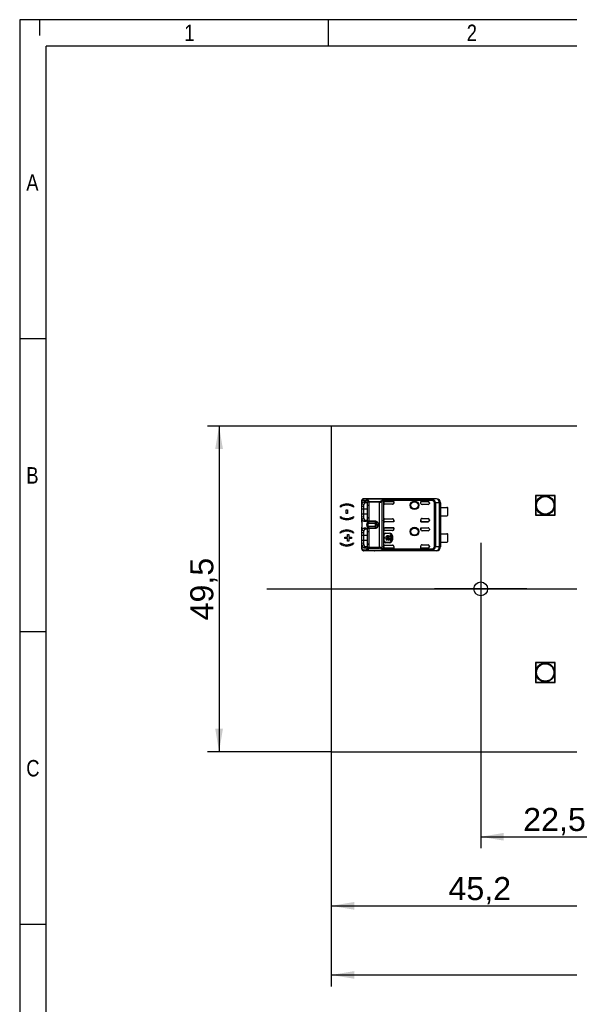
# Model space of a CAD drawing. Header units: millimetres. Extents: x 16 to 406, y 14 to 285.
# Tile 2 of 6: x 16 to 99, y 135 to 285. Entities that reach past the tile are written whole.
import ezdxf
from ezdxf.enums import TextEntityAlignment as Align
from ezdxf.lldxf.tags import DXFTag

# ---------------------------------------------------------------- set-up
doc = ezdxf.new("R2010")
doc.units = ezdxf.units.MM
for name, color, linetype in [('10', 7, 'Continuous'), ('Default', 7, 'Continuous'), ('RECLED_224X50MM_', 7, 'Continuous')]:
    doc.layers.add(name, color=color, linetype=linetype)
doc.styles.add('SEACAD_Arial', font='arial.ttf')
tags = doc.linetypes.add('CENTER2', pattern=[28.575, 19.05, -3.175, 3.175, -3.175]).pattern_tags.tags
tags[10:11] = [DXFTag(74, 4), DXFTag(75, 0), DXFTag(340, '0'), DXFTag(46, 0.0), DXFTag(50, 0.0), DXFTag(44, 0.0), DXFTag(45, 0.0)]
tags[8:9] = [DXFTag(74, 4), DXFTag(75, 0), DXFTag(340, '0'), DXFTag(46, 0.0), DXFTag(50, 0.0), DXFTag(44, 0.0), DXFTag(45, 0.0)]
tags[6:7] = [DXFTag(74, 4), DXFTag(75, 0), DXFTag(340, '0'), DXFTag(46, 0.0), DXFTag(50, 0.0), DXFTag(44, 0.0), DXFTag(45, 0.0)]
tags[4:5] = [DXFTag(74, 4), DXFTag(75, 0), DXFTag(340, '0'), DXFTag(46, 0.0), DXFTag(50, 0.0), DXFTag(44, 0.0), DXFTag(45, 0.0)]
doc.dimstyles.new('ISO', dxfattribs={"dimtxt": 3.5, "dimasz": 3.5, "dimexe": 1.75, "dimexo": 0, "dimgap": 0.875, "dimtad": 1, "dimtxsty": 'SEACAD_Arial', "dimblk1": '_SE_FILLED', "dimblk2": '_SE_FILLED', "dimsah": 1, "dimcen": 1.75, "dimadec": 0, "dimazin": 0, "dimtfac": 0.5, "dimtdec": 3, "dimtmove": 0, "dimatfit": 3, "dimfxl": 1, "dimarcsym": 0})

# ---------------------------------------------------------------- blocks, each defined once
blk = doc.blocks.new('SEANNOT_GROUP4')
at = {"layer": 'Default', "color": 7, "linetype": 'CENTER2'}
for p, q in [((85.68, 205.08), (85.68, 191.08)), ((92.68, 198.08), (78.68, 198.08))]:
    blk.add_line(p, q, dxfattribs=at)
blk = doc.blocks.new('SEANNOT_GROUP20')
at = {"layer": 'Default', "color": 7, "linetype": 'CENTER2'}
blk.add_line((53.19, 198.08), (296.07, 198.08), dxfattribs=at)
blk = doc.blocks.new('SE1')
at = {"layer": 'RECLED_224X50MM_', "color": 7, "linetype": 'Continuous'}
for p, q in [((285.98, 222.83), (62.98, 222.83)), ((62.98, 222.83), (62.98, 173.33)), ((67.58, 211.37), (67.58, 210.62)), ((67.64, 211.53), (67.64, 210.97)), ((67.92, 210.9), (67.64, 210.97)), ((67.73, 211.57), (68.31, 211.56)), ((68.5, 211.76), (67.92, 211.77)), ((69.53, 211.77), (67.92, 211.77)), ((68.25, 211.29), (67.92, 211.29)), ((67.92, 211.29), (68.2, 211.19)), ((68.2, 211.19), (68.36, 211.19)), ((68.31, 211.56), (68.42, 211.43)), ((68.42, 211.43), (68.49, 211.25)), ((68.49, 208.41), (68.49, 211.25)), ((68.68, 211.25), (68.49, 211.25)), ((68.5, 211.76), (68.5, 211.75)), ((68.5, 211.76), (78.29, 211.76)), ((68.5, 211.75), (68.61, 211.59)), ((78.29, 211.75), (68.5, 211.75)), ((68.61, 211.6), (68.68, 211.37)), ((68.68, 211.37), (70.32, 211.37)), ((68.68, 211.37), (68.68, 211.25)), ((70.32, 211.25), (68.68, 211.25)), ((68.68, 211.25), (68.68, 208.41)), ((69.52, 211.77), (69.53, 211.77)), ((78.98, 211.78), (69.53, 211.78)), ((69.53, 211.78), (69.53, 211.77)), ((70.32, 211.25), (70.32, 211.37)), ((70.32, 204.41), (70.32, 211.25)), ((70.55, 211.47), (70.88, 211.66)), ((70.66, 211.32), (70.66, 204.34)), ((70.88, 211.66), (78.42, 211.66)), ((78.42, 211.49), (70.94, 211.49)), ((70.94, 211.47), (70.94, 211.18)), ((70.94, 211.14), (70.94, 211.18)), ((70.94, 211.14), (70.94, 208.52)), ((70.94, 211.14), (70.94, 211.14)), ((72.48, 211.38), (71.14, 211.38)), ((71.14, 211.38), (72.47, 211.38)), ((71.14, 211.38), (71.14, 211.38)), ((72.47, 211.38), (72.47, 211.13)), ((72.47, 211.38), (72.48, 211.38)), ((72.47, 211.13), (72.48, 211.14)), ((72.48, 211.38), (72.48, 211.14)), ((76.58, 211.08), (76.58, 211.38)), ((76.58, 211.38), (77.68, 211.38)), ((76.58, 211.38), (77.68, 211.38)), ((76.58, 211.08), (76.58, 211.38)), ((76.58, 211.38), (76.58, 211.38)), ((76.58, 211.08), (76.58, 211.08)), ((77.68, 211.38), (77.68, 211.38)), ((77.88, 211.18), (77.88, 211.08)), ((78.96, 211.76), (78.29, 211.76)), ((78.29, 211.75), (78.29, 211.76)), ((78.42, 211.49), (78.42, 211.66)), ((78.5, 211.64), (78.5, 211.65)), ((78.64, 204.5), (78.64, 211.16)), ((79.42, 211.16), (78.8, 211.16)), ((78.8, 211.16), (78.8, 204.5)), ((78.96, 211.76), (78.98, 211.78)), ((79.56, 211.16), (79.42, 211.16)), ((79.42, 204.5), (79.42, 211.16)), ((79.58, 211.18), (79.56, 211.18)), ((79.56, 211.18), (79.56, 211.16)), ((79.56, 211.16), (79.56, 204.5)), ((79.56, 211.16), (79.56, 211.16)), ((79.58, 211.18), (79.58, 210.45)), ((94.03, 212.23), (93.98, 212.28)), ((96.98, 212.28), (93.98, 212.28)), ((93.98, 212.28), (93.98, 209.28)), ((96.93, 212.23), (94.03, 212.23)), ((94.03, 212.23), (94.03, 209.33)), ((96.93, 212.23), (96.98, 212.28)), ((96.93, 209.33), (96.93, 212.23)), ((96.98, 209.28), (96.98, 212.28)), ((64.36, 210.5), (64.36, 210.63)), ((65.26, 209.53), (65.26, 210.11)), ((65.26, 210.11), (65.45, 210.11)), ((65.45, 209.53), (65.26, 209.53)), ((65.45, 210.11), (65.45, 209.53)), ((66.36, 210.63), (66.36, 210.5)), ((67.88, 210.58), (67.58, 210.62)), ((67.58, 210.62), (67.58, 210.18)), ((67.58, 210.18), (67.58, 209.48)), ((67.88, 210.18), (67.58, 210.18)), ((67.58, 209.48), (67.88, 209.48)), ((67.58, 209.48), (67.58, 209.04)), ((67.88, 210.58), (67.88, 210.18)), ((68.47, 210.18), (67.88, 210.18)), ((67.88, 210.18), (67.88, 209.48)), ((67.88, 209.48), (67.88, 209.08)), ((67.88, 209.48), (68.47, 209.48)), ((68.47, 208.98), (68.47, 210.68)), ((72.28, 210.94), (71.14, 210.94)), ((77.68, 210.88), (76.78, 210.88)), ((79.57, 209.2), (79.57, 210.45)), ((79.57, 210.45), (80.53, 210.45)), ((80.68, 209.25), (80.68, 210.4)), ((64.36, 208.95), (64.36, 209.09)), ((66.36, 209.09), (66.36, 208.95)), ((67.58, 209.04), (67.88, 209.08)), ((67.58, 209.04), (67.58, 208.25)), ((67.58, 208.25), (67.58, 208.22)), ((67.92, 208.76), (67.64, 208.69)), ((67.64, 208.69), (67.64, 206.97)), ((68.2, 208.47), (67.92, 208.37)), ((67.92, 208.37), (68.25, 208.37)), ((68.36, 208.47), (68.2, 208.47)), ((68.25, 208.37), (68.31, 208.39)), ((68.49, 208.41), (68.42, 208.24)), ((68.49, 208.41), (68.68, 208.41)), ((68.68, 208.29), (68.61, 208.08)), ((68.61, 208.08), (69.68, 208.08)), ((68.68, 208.41), (69.68, 208.41)), ((68.68, 208.41), (68.68, 208.29)), ((69.68, 208.29), (68.68, 208.29)), ((69.68, 208.29), (69.68, 208.41)), ((69.68, 208.08), (69.68, 208.29)), ((69.68, 207.58), (69.68, 208.08)), ((70.94, 208.47), (70.94, 208.52)), ((70.94, 208.47), (70.94, 207.18)), ((71.14, 208.72), (72.28, 208.72)), ((72.47, 208.28), (71.14, 208.28)), ((71.14, 208.28), (71.14, 208.27)), ((72.48, 208.27), (71.14, 208.27)), ((72.47, 208.28), (72.47, 208.53)), ((72.47, 208.53), (72.48, 208.52)), ((72.47, 208.28), (72.48, 208.27)), ((72.48, 208.52), (72.48, 208.27)), ((76.58, 208.27), (76.58, 208.58)), ((76.58, 208.58), (76.58, 208.28)), ((76.58, 208.58), (76.58, 208.58)), ((76.58, 208.28), (77.68, 208.28)), ((76.58, 208.28), (76.58, 208.27)), ((77.68, 208.27), (76.58, 208.27)), ((76.78, 208.78), (77.68, 208.78)), ((77.68, 208.27), (77.68, 208.28)), ((77.88, 208.58), (77.88, 208.47)), ((79.57, 209.2), (80.53, 209.2)), ((79.58, 209.2), (79.58, 206.45)), ((94.03, 209.33), (93.98, 209.28)), ((93.98, 209.28), (96.98, 209.28)), ((94.03, 209.33), (96.93, 209.33)), ((96.93, 209.33), (96.98, 209.28)), ((64.35, 206.54), (64.35, 206.67)), ((66.35, 206.67), (66.35, 206.54)), ((67.58, 207.44), (67.58, 207.41)), ((67.58, 207.41), (67.58, 206.62)), ((67.58, 206.62), (67.58, 206.18)), ((67.88, 206.58), (67.58, 206.62)), ((67.92, 206.9), (67.64, 206.97)), ((67.88, 206.58), (67.88, 206.18)), ((68.25, 207.29), (67.92, 207.29)), ((67.92, 207.29), (68.2, 207.19)), ((68.2, 207.19), (68.36, 207.19)), ((68.42, 207.42), (68.49, 207.25)), ((68.47, 204.98), (68.47, 206.68)), ((68.49, 204.41), (68.49, 207.25)), ((68.68, 207.25), (68.49, 207.25)), ((68.61, 207.58), (68.68, 207.37)), ((69.68, 207.58), (68.61, 207.58)), ((68.68, 207.37), (69.68, 207.37)), ((68.68, 207.37), (68.68, 207.25)), ((69.68, 207.25), (68.68, 207.25)), ((68.68, 207.25), (68.68, 204.41)), ((69.68, 207.37), (69.68, 207.58)), ((69.68, 207.25), (69.68, 207.37)), ((69.81, 207.49), (69.87, 207.72)), ((69.87, 207.94), (70.07, 207.97)), ((69.88, 207.82), (69.87, 207.94)), ((69.88, 207.8), (69.88, 207.82)), ((69.88, 207.8), (69.88, 207.72)), ((70.07, 207.97), (70.07, 207.69)), ((70.94, 207.14), (70.94, 207.18)), ((70.94, 207.14), (70.94, 204.52)), ((72.48, 207.38), (71.14, 207.38)), ((71.14, 207.38), (72.47, 207.38)), ((71.14, 207.38), (71.14, 207.38)), ((72.28, 206.94), (71.14, 206.94)), ((71.24, 206.56), (71.84, 206.56)), ((71.24, 206.56), (71.24, 206.53)), ((71.24, 206.53), (71.84, 206.53)), ((71.84, 206.53), (71.84, 206.56)), ((72.47, 207.13), (72.47, 207.38)), ((72.47, 207.38), (72.48, 207.38)), ((72.47, 207.13), (72.48, 207.14)), ((72.48, 207.38), (72.48, 207.14)), ((76.58, 207.08), (76.58, 207.38)), ((76.58, 207.38), (77.68, 207.38)), ((76.58, 207.38), (77.68, 207.38)), ((76.58, 207.38), (76.58, 207.08)), ((76.58, 207.38), (76.58, 207.38)), ((76.58, 207.08), (76.58, 207.08)), ((77.68, 206.88), (76.78, 206.88)), ((77.68, 207.38), (77.68, 207.38)), ((77.88, 207.18), (77.88, 207.08)), ((64.35, 204.96), (64.35, 205.09)), ((65.05, 205.76), (65.05, 205.93)), ((65.05, 205.93), (65.47, 205.93)), ((65.47, 205.76), (65.05, 205.76)), ((65.47, 205.93), (65.47, 206.35)), ((65.47, 206.35), (65.64, 206.35)), ((65.47, 205.34), (65.47, 205.76)), ((65.64, 205.34), (65.47, 205.34)), ((65.64, 206.35), (65.64, 205.93)), ((65.64, 205.93), (66.06, 205.93)), ((66.06, 205.76), (65.64, 205.76)), ((65.64, 205.76), (65.64, 205.34)), ((66.06, 205.93), (66.06, 205.76)), ((66.35, 205.09), (66.35, 204.96)), ((67.88, 206.18), (67.58, 206.18)), ((67.58, 206.18), (67.58, 205.48)), ((67.58, 205.48), (67.88, 205.48)), ((67.58, 205.48), (67.58, 205.04)), ((67.58, 205.04), (67.88, 205.08)), ((67.58, 205.04), (67.58, 204.29)), ((67.88, 206.18), (67.88, 205.48)), ((68.47, 206.18), (67.88, 206.18)), ((67.88, 205.48), (67.88, 205.08)), ((67.88, 205.48), (68.47, 205.48)), ((71.02, 205.33), (71.02, 206.33)), ((71.04, 206.33), (71.02, 206.33)), ((71.02, 205.33), (71.04, 205.33)), ((71.04, 205.33), (71.04, 206.33)), ((71.12, 205.77), (71.12, 205.9)), ((71.12, 205.9), (71.23, 205.9)), ((71.23, 205.77), (71.12, 205.77)), ((71.84, 205.13), (71.24, 205.13)), ((71.24, 205.13), (71.24, 205.1)), ((71.84, 205.1), (71.24, 205.1)), ((71.35, 205.9), (71.76, 205.9)), ((71.76, 205.77), (71.35, 205.77)), ((71.48, 205.63), (71.48, 205.5)), ((71.64, 205.5), (71.64, 205.63)), ((71.84, 205.1), (71.84, 205.13)), ((71.89, 205.9), (71.99, 205.9)), ((71.99, 205.77), (71.89, 205.77)), ((71.99, 205.9), (71.99, 206.33)), ((71.99, 206.33), (72.12, 206.33)), ((71.99, 205.34), (71.99, 205.77)), ((72.12, 205.34), (71.99, 205.34)), ((72.12, 206.33), (72.12, 205.34)), ((72.27, 206.13), (72.24, 206.13)), ((72.24, 206.13), (72.24, 205.53)), ((72.24, 205.53), (72.27, 205.53)), ((72.27, 206.13), (72.27, 205.53)), ((79.57, 205.2), (79.57, 206.45)), ((79.57, 206.45), (80.53, 206.45)), ((79.57, 205.2), (80.53, 205.2)), ((79.58, 205.2), (79.58, 204.48)), ((80.68, 205.25), (80.68, 206.4)), ((67.64, 204.69), (67.92, 204.76)), ((67.64, 204.69), (67.64, 204.13)), ((68.31, 204.1), (67.73, 204.09)), ((68.2, 204.47), (67.92, 204.37)), ((67.92, 204.37), (68.25, 204.37)), ((67.92, 203.89), (68.5, 203.9)), ((67.92, 203.89), (69.53, 203.89)), ((68.36, 204.47), (68.2, 204.47)), ((68.25, 204.37), (68.31, 204.39)), ((68.42, 204.23), (68.31, 204.1)), ((68.49, 204.41), (68.42, 204.23)), ((68.49, 204.41), (68.68, 204.41)), ((68.61, 204.06), (68.5, 203.91)), ((68.5, 203.91), (68.5, 203.9)), ((78.29, 203.91), (68.5, 203.91)), ((78.29, 203.9), (68.5, 203.9)), ((68.68, 204.29), (68.61, 204.06)), ((68.68, 204.41), (70.32, 204.41)), ((68.68, 204.41), (68.68, 204.29)), ((68.68, 204.29), (70.32, 204.29)), ((69.53, 203.89), (69.52, 203.89)), ((69.53, 203.89), (69.53, 203.88)), ((78.98, 203.88), (69.53, 203.88)), ((70.32, 204.29), (70.32, 204.41)), ((70.88, 203.99), (70.55, 204.19)), ((70.66, 204.34), (70.94, 204.19)), ((78.42, 203.99), (70.88, 203.99)), ((70.94, 204.47), (70.94, 204.52)), ((70.94, 204.52), (70.94, 204.52)), ((70.94, 204.47), (70.94, 204.19)), ((70.94, 204.19), (70.94, 204.17)), ((70.94, 204.17), (78.42, 204.17)), ((71.14, 204.72), (72.28, 204.72)), ((71.14, 204.28), (72.47, 204.28)), ((71.14, 204.28), (71.14, 204.27)), ((72.48, 204.27), (71.14, 204.27)), ((72.47, 204.53), (72.47, 204.28)), ((72.47, 204.53), (72.48, 204.52)), ((72.47, 204.28), (72.48, 204.27)), ((72.48, 204.52), (72.48, 204.27)), ((76.58, 204.27), (76.58, 204.58)), ((76.58, 204.28), (76.58, 204.58)), ((76.58, 204.58), (76.58, 204.58)), ((76.58, 204.28), (77.68, 204.28)), ((76.58, 204.28), (76.58, 204.27)), ((77.68, 204.27), (76.58, 204.27)), ((76.78, 204.78), (77.68, 204.78)), ((77.68, 204.27), (77.68, 204.28)), ((77.88, 204.58), (77.88, 204.47)), ((78.29, 203.9), (78.29, 203.91)), ((78.29, 203.9), (78.96, 203.9)), ((78.42, 203.99), (78.42, 204.17)), ((78.5, 204.01), (78.42, 204.17)), ((78.8, 204.5), (79.42, 204.5)), ((78.98, 203.88), (78.96, 203.9)), ((79.42, 204.5), (79.56, 204.5)), ((79.56, 204.49), (79.56, 204.5)), ((79.56, 204.49), (79.56, 204.48)), ((79.56, 204.48), (79.58, 204.48)), ((94.03, 186.83), (93.98, 186.88)), ((96.98, 186.88), (93.98, 186.88)), ((93.98, 186.88), (93.98, 183.88)), ((96.93, 186.83), (94.03, 186.83)), ((94.03, 186.83), (94.03, 183.93)), ((96.93, 186.83), (96.98, 186.88)), ((96.93, 183.93), (96.93, 186.83)), ((96.98, 183.88), (96.98, 186.88)), ((94.03, 183.93), (93.98, 183.88)), ((93.98, 183.88), (96.98, 183.88)), ((94.03, 183.93), (96.93, 183.93)), ((96.93, 183.93), (96.98, 183.88)), ((62.98, 173.33), (285.98, 173.33))]:
    blk.add_line(p, q, dxfattribs=at)
for centre, radius in [((75.63, 210.78), 0.657), ((75.63, 210.78), 0.586), ((75.63, 210.78), 0.552), ((75.63, 210.78), 0.55), ((95.48, 210.78), 1.44), ((95.48, 210.78), 1.32), ((75.63, 206.78), 0.657), ((75.63, 206.78), 0.586), ((75.63, 206.78), 0.552), ((75.63, 206.78), 0.55), ((85.68, 198.08), 1.05), ((95.48, 185.38), 1.44), ((95.48, 185.38), 1.32)]:
    blk.add_circle(centre, radius, dxfattribs=at)
for centre, radius, start, end in [((65.36, 209.44), 1.56, 49.9824, 130.0176), ((68.32, 210.67), 0.749, 156.4111, 184.1438), ((67.93, 211.42), 0.354, 143.261, 187.2069), ((67.8, 211.55), 0.167, 132.131, 188.1819), ((67.92, 211.44), 0.334, 89.1865, 133.9555), ((67.93, 211.57), 0.195, 92.0087, 181.5161), ((68.52, 211.54), 0.207, 95.1634, 176.886), ((68.67, 211.34), 0.264, 103.1378, 159.9949), ((68.71, 211.12), 0.249, 96.7449, 150.7545), ((70.3, 211.74), 0.368, 273.1702, 312.16), ((70.32, 212.05), 0.802, 270.2794, 295.3871), ((70.32, 211.17), 0.374, 24.301, 52.5147), ((71.43, 210.17), 1.39, 110.5133, 123.6747), ((70.52, 211.44), 0.427, 6.3282, 31.9727), ((77.68, 211.08), 0.2, 270, 0), ((78.42, 211.45), 0.212, 68.6295, 92.185), ((80.32, 210.6), 2.1, 150.1716, 154.9417), ((78.25, 211.13), 0.39, 3.7903, 65.5152), ((78.2, 211.14), 0.593, 1.8615, 59.9189), ((78.68, 226.98), 15.82, 269.8734, 270.4283), ((78.96, 211.16), 0.6, 0.0044, 89.9972), ((69.01, 210.59), 1.13, 164.1789, 180.5627), ((80.53, 210.2), 0.25, 53.1301, 90), ((65.36, 210.14), 1.56, 230.0317, 309.9683), ((68.33, 208.99), 0.755, 175.9729, 203.5132), ((68.87, 209.05), 0.995, 178.2746, 197.0197), ((69.46, 207.83), 1.11, 158.2863, 201.7137), ((68.67, 208.33), 0.256, 199.6387, 258.0335), ((68.71, 208.54), 0.249, 209.2525, 263.2419), ((77.68, 208.58), 0.2, 0, 90), ((80.53, 209.45), 0.25, 270, 306.8699), ((65.35, 205.48), 1.56, 49.9824, 130.0176), ((65.35, 205.08), 1.77, 55.6034, 124.3966), ((68.33, 206.67), 0.753, 156.4883, 184.091), ((69.02, 206.59), 1.14, 164.2299, 180.5096), ((68.67, 207.33), 0.256, 101.966, 160.3614), ((68.71, 207.12), 0.249, 96.7563, 150.7508), ((71.02, 214.61), 6.98, 260.563, 262.1949), ((71.24, 206.33), 0.226, 90, 180), ((71.24, 206.33), 0.2, 90, 180), ((71.84, 206.13), 0.426, 0, 90), ((71.84, 206.13), 0.4, 0, 90), ((77.68, 207.08), 0.2, 270, 0), ((68.33, 204.99), 0.756, 175.97, 203.4951), ((68.87, 205.05), 0.995, 178.2761, 197.0195), ((71.24, 205.33), 0.226, 180, 270), ((71.24, 205.33), 0.2, 180, 270), ((71.56, 205.83), 0.337, 11.3273, 168.6727), ((71.56, 205.83), 0.337, 191.3273, 255.7958), ((71.56, 205.83), 0.217, 17.7847, 162.2153), ((71.56, 205.83), 0.217, 197.7847, 247.568), ((71.56, 205.83), 0.337, 284.2042, 348.6727), ((71.56, 205.83), 0.217, 292.432, 342.2153), ((71.84, 205.53), 0.426, 270, 0), ((71.84, 205.53), 0.4, 270, 0), ((80.53, 206.2), 0.25, 53.1301, 90), ((80.53, 205.45), 0.25, 270, 306.8699), ((65.35, 206.15), 1.56, 230.0422, 309.9578), ((67.97, 204.26), 0.391, 174.661, 225.2491), ((67.8, 204.11), 0.168, 171.8708, 227.8742), ((67.92, 204.22), 0.334, 226.0973, 270.7932), ((67.93, 204.08), 0.195, 178.4846, 267.9947), ((68.52, 204.11), 0.207, 183.114, 264.8372), ((68.66, 204.31), 0.254, 198.7617, 258.1219), ((68.71, 204.54), 0.249, 209.2436, 263.2579), ((70.31, 203.58), 0.832, 65.069, 89.2656), ((70.3, 203.92), 0.367, 47.8946, 86.9787), ((70.29, 204.52), 0.417, 308.8783, 334.1068), ((70.11, 204.34), 0.844, 335.6621, 348.4703), ((77.68, 204.58), 0.2, 0, 90), ((78.26, 204.53), 0.39, 294.4383, 356.2585), ((78.43, 204.21), 0.213, 267.5509, 291.0364), ((78.22, 204.51), 0.58, 299.4104, 358.8866), ((78.68, 188.72), 15.78, 89.5705, 90.1268), ((78.96, 204.5), 0.6, 270.004, 359.9956)]:
    blk.add_arc(centre, radius, start, end, dxfattribs=at)
for centre, major_axis, ratio, start_param, end_param in [((67.73, 210.67), (0, -0.9), 0.34204, 3.132956, 3.443002), ((68.5, 211.56), (-0.005, -0.2), 0.939661, 3.166998, 4.734916), ((69.53, 211.18), (0, -0.6), 0.999962, 3.141593, 3.321418), ((71.14, 211.18), (0, -0.2), 0.999994, 3.141593, 4.712389), ((71.14, 211.18), (0, -0.2), 0.999994, 3.141593, 4.712389), ((71.14, 211.14), (0, -0.2), 0.999848, 4.712389, 6.283185), ((72.28, 211.14), (-0.141, -0.141), 0.999695, 0.785246, 2.356347), ((72.27, 211.13), (-0.141, -0.141), 0.999695, 1.570796, 2.356347), ((76.78, 211.08), (0.2, 0), 0.999848, 3.141593, 4.712389), ((76.78, 211.08), (0.2, 0), 0.999848, 3.141593, 4.712389), ((77.68, 211.18), (0, -0.2), 0.999994, 1.570796, 3.141593), ((77.68, 211.18), (0, -0.2), 0.999994, 1.57081, 3.141593), ((78.96, 211.16), (0.006, -0.6), 0.766027, 1.562157, 3.128038), ((78.98, 211.18), (-0.424, -0.424), 0.999924, 2.356207, 3.926956), ((69.68, 207.91), (-0.2, 0), 0.821429, 3.324107, 4.712389), ((71.14, 208.52), (0, 0.2), 0.999848, 0, 1.570796), ((71.14, 208.48), (0, 0.2), 0.999994, 1.570796, 3.141593), ((71.14, 208.47), (0, 0.2), 0.999994, 1.570796, 3.141593), ((72.28, 208.52), (-0.141, 0.141), 0.999695, 3.926838, 5.497939), ((72.27, 208.53), (-0.141, 0.141), 0.999695, 3.926838, 4.712389), ((76.78, 208.58), (0.2, 0), 0.999848, 1.570796, 3.141593), ((76.78, 208.58), (0.2, 0), 0.999848, 1.570796, 3.141593), ((77.68, 208.48), (0, 0.2), 0.999994, 3.141593, 4.712389), ((77.68, 208.47), (0, 0.2), 0.999994, 3.141593, 4.712389), ((69.68, 207.75), (0.2, 0), 0.821429, 4.712389, 6.100671), ((71.14, 207.18), (0, -0.2), 0.999994, 3.141593, 4.712389), ((71.14, 207.18), (0, -0.2), 0.999994, 3.141593, 4.712389), ((71.14, 207.14), (0, -0.2), 0.999848, 4.712389, 6.283185), ((72.28, 207.14), (-0.141, -0.141), 0.999695, 0.785246, 2.356347), ((72.27, 207.13), (-0.141, -0.141), 0.999695, 1.570796, 2.356347), ((76.78, 207.08), (0.2, 0), 0.999848, 3.141593, 4.712389), ((76.78, 207.08), (0.2, 0), 0.999848, 3.141593, 4.712389), ((77.68, 207.18), (0, -0.2), 0.999994, 1.570796, 3.141593), ((77.68, 207.18), (0, -0.2), 0.999994, 1.570796, 3.141593), ((67.73, 204.99), (0.001, 0.902), 0.342128, 2.840923, 3.150345), ((68.5, 204.1), (0.005, -0.2), 0.939661, 4.689874, 6.25773), ((69.53, 204.48), (0, -0.6), 0.999962, 6.103357, 6.283185), ((71.14, 204.52), (0, 0.2), 0.999848, 0, 1.570796), ((71.14, 204.48), (0, 0.2), 0.999994, 1.570796, 3.141593), ((71.14, 204.47), (0, 0.2), 0.999994, 1.570796, 3.141593), ((72.28, 204.52), (-0.141, 0.141), 0.999695, 3.926839, 5.497939), ((72.27, 204.53), (-0.141, 0.141), 0.999695, 3.932239, 4.712389), ((76.78, 204.58), (0.2, 0), 0.999848, 1.570796, 3.141593), ((76.78, 204.58), (0.2, 0), 0.999848, 1.570796, 3.141593), ((77.68, 204.48), (0, 0.2), 0.999994, 3.141593, 4.712375), ((77.68, 204.47), (0, 0.2), 0.999994, 3.141593, 4.712389), ((78.96, 204.5), (-0.006, -0.6), 0.766027, 0.013567, 1.579437), ((78.98, 204.48), (-0.424, 0.424), 0.999924, 2.35623, 3.926978)]:
    blk.add_ellipse(centre, major_axis=major_axis, ratio=ratio, start_param=start_param, end_param=end_param, dxfattribs=at)
for points, degree, knots in [([(67.64, 211.53), (67.63, 211.52), (67.61, 211.51), (67.6, 211.48), (67.58, 211.45), (67.58, 211.42), (67.58, 211.39), (67.58, 211.37)], 3, [0, 0, 0, 0, 0.206395, 0.408543, 0.607471, 0.804252, 1, 1, 1, 1]), ([(68.2, 211.19), (68.19, 211.19), (68.16, 211.19), (68.12, 211.17), (68.08, 211.15), (68.04, 211.11), (67.98, 211.03), (67.94, 210.94), (67.92, 210.9)], 3, [0, 0, 0, 0, 0.134242, 0.263898, 0.388976, 0.509483, 0.752924, 1, 1, 1, 1]), ([(68.25, 211.29), (68.34, 211.28), (68.41, 211.11), (68.47, 210.93), (68.47, 210.68)], 2, [0, 0, 0, 0.5, 0.5, 1, 1, 1]), ([(78.29, 211.76), (78.31, 211.76), (78.34, 211.75), (78.39, 211.75), (78.43, 211.73), (78.47, 211.7), (78.49, 211.67), (78.5, 211.65)], 3, [0, 0, 0, 0, 0.154851, 0.300538, 0.443184, 0.672236, 1, 1, 1, 1]), ([(78.42, 211.66), (78.41, 211.68), (78.41, 211.7), (78.39, 211.72), (78.37, 211.74), (78.33, 211.75), (78.3, 211.75), (78.29, 211.75)], 3, [0, 0, 0, 0, 0.264912, 0.488067, 0.676456, 0.841557, 1, 1, 1, 1]), ([(66.36, 210.5), (66.25, 210.56), (66.12, 210.63), (66.01, 210.68), (65.83, 210.75), (65.63, 210.79), (65.29, 210.82), (64.86, 210.76), (64.52, 210.6), (64.36, 210.5)], 3, [0, 0, 0, 0, 0.125, 0.1875, 0.25, 0.375, 0.5, 0.75, 1, 1, 1, 1]), ([(64.36, 209.09), (64.52, 208.98), (64.86, 208.82), (65.29, 208.76), (65.62, 208.79), (65.83, 208.84), (66.01, 208.9), (66.12, 208.95), (66.25, 209.02), (66.36, 209.09)], 3, [0, 0, 0, 0, 0.25, 0.5, 0.625, 0.75, 0.8125, 0.875, 1, 1, 1, 1]), ([(67.92, 208.76), (67.93, 208.74), (67.95, 208.69), (67.98, 208.63), (68.02, 208.58), (68.06, 208.53), (68.11, 208.5), (68.15, 208.47), (68.19, 208.47), (68.2, 208.47)], 3, [0, 0, 0, 0, 0.119189, 0.246257, 0.381214, 0.524065, 0.674813, 0.833458, 1, 1, 1, 1]), ([(68.47, 208.98), (68.47, 208.73), (68.41, 208.55), (68.34, 208.37), (68.25, 208.37)], 2, [0, 0, 0, 0.5, 0.5, 1, 1, 1]), ([(68.61, 208.08), (68.6, 208.07), (68.59, 208.04), (68.57, 208), (68.55, 207.96), (68.54, 207.91), (68.54, 207.86), (68.54, 207.81), (68.54, 207.75), (68.55, 207.7), (68.57, 207.66), (68.59, 207.62), (68.6, 207.59), (68.61, 207.58)], 3, [0, 0, 0, 0, 0.095482, 0.187791, 0.277611, 0.365684, 0.452798, 0.539767, 0.627407, 0.716518, 0.80786, 0.90214, 1, 1, 1, 1]), ([(69.68, 208.41), (69.82, 208.4), (69.93, 208.28), (69.98, 208.22), (70.02, 208.14), (70.05, 208.07), (70.07, 207.97)], 2, [0, 0, 0, 0.5, 0.5, 0.75, 0.75, 1, 1, 1]), ([(69.87, 207.94), (69.87, 207.96), (69.87, 208), (69.85, 208.06), (69.83, 208.11), (69.8, 208.17), (69.78, 208.21), (69.74, 208.25), (69.71, 208.28), (69.69, 208.29), (69.68, 208.29)], 3, [0, 0, 0, 0, 0.141827, 0.2839, 0.426286, 0.56915, 0.713032, 0.830195, 0.924146, 1, 1, 1, 1]), ([(68.2, 207.19), (68.19, 207.19), (68.16, 207.19), (68.12, 207.17), (68.08, 207.15), (68.04, 207.11), (67.98, 207.03), (67.94, 206.94), (67.92, 206.9)], 3, [0, 0, 0, 0, 0.13424, 0.263895, 0.388971, 0.509477, 0.752922, 1, 1, 1, 1]), ([(68.25, 207.29), (68.34, 207.28), (68.41, 207.11), (68.47, 206.93), (68.47, 206.68)], 2, [0, 0, 0, 0.5, 0.5, 1, 1, 1]), ([(70.07, 207.69), (70.03, 207.5), (69.93, 207.38), (69.88, 207.32), (69.81, 207.29), (69.75, 207.25), (69.68, 207.25)], 2, [0, 0, 0, 0.5, 0.5, 0.75, 0.75, 1, 1, 1]), ([(69.68, 207.37), (69.68, 207.37), (69.7, 207.37), (69.72, 207.38), (69.75, 207.4), (69.78, 207.44), (69.79, 207.47), (69.81, 207.49)], 3, [0, 0, 0, 0, 0.113884, 0.235323, 0.372052, 0.61919, 1, 1, 1, 1]), ([(64.35, 205.09), (64.52, 204.99), (64.86, 204.83), (65.29, 204.77), (65.62, 204.8), (65.83, 204.85), (66.01, 204.91), (66.12, 204.96), (66.25, 205.03), (66.35, 205.09)], 3, [0, 0, 0, 0, 0.25, 0.5, 0.625, 0.75, 0.8125, 0.875, 1, 1, 1, 1]), ([(67.58, 204.29), (67.58, 204.27), (67.58, 204.23), (67.59, 204.19), (67.61, 204.16), (67.63, 204.14), (67.64, 204.13)], 3, [0, 0, 0, 0, 0.244606, 0.491396, 0.742515, 1, 1, 1, 1]), ([(67.92, 204.37), (67.84, 204.37), (67.77, 204.45), (67.69, 204.53), (67.64, 204.69)], 2, [0, 0, 0, 0.500113, 0.500113, 1, 1, 1]), ([(67.92, 204.76), (67.93, 204.74), (67.95, 204.69), (67.98, 204.63), (68.02, 204.58), (68.06, 204.53), (68.11, 204.5), (68.15, 204.47), (68.19, 204.47), (68.2, 204.47)], 3, [0, 0, 0, 0, 0.119176, 0.246236, 0.381188, 0.524039, 0.674791, 0.833446, 1, 1, 1, 1]), ([(68.47, 204.98), (68.47, 204.73), (68.41, 204.55), (68.34, 204.37), (68.25, 204.37)], 2, [0, 0, 0, 0.5, 0.5, 1, 1, 1]), ([(78.5, 204.01), (78.49, 203.99), (78.48, 203.97), (78.45, 203.94), (78.42, 203.92), (78.37, 203.91), (78.32, 203.9), (78.29, 203.9)], 3, [0, 0, 0, 0, 0.240772, 0.431729, 0.574394, 0.777665, 1, 1, 1, 1]), ([(78.29, 203.91), (78.3, 203.91), (78.32, 203.91), (78.35, 203.92), (78.37, 203.92), (78.39, 203.94), (78.4, 203.95), (78.41, 203.97), (78.42, 203.99), (78.42, 203.99)], 3, [0, 0, 0, 0, 0.113395, 0.227464, 0.348898, 0.483291, 0.634809, 0.806373, 1, 1, 1, 1])]:
    blk.add_open_spline(points, degree=degree, knots=knots, dxfattribs=at)
for points, degree in [([(67.64, 210.97), (67.75, 211.29), (67.92, 211.29)], 2), ([(70.94, 211.47), (70.94, 211.47), (70.94, 211.47), (70.94, 211.48), (70.94, 211.48), (70.94, 211.49)], 3), ([(67.92, 208.37), (67.75, 208.37), (67.64, 208.69)], 2), ([(67.64, 206.97), (67.75, 207.29), (67.92, 207.29)], 2)]:
    blk.add_open_spline(points, degree=degree, dxfattribs=at)
blk = doc.blocks.new('DMBLK1')
at = {"layer": 'Default', "linetype": 'Continuous'}
for points in [[(89.18, 159.83), (89.18, 161), (85.68, 160.41)], [(104.68, 159.83), (108.18, 160.41), (104.68, 161)]]:
    blk.add_hatch(color=7, dxfattribs=at).paths.add_polyline_path(points)
at = {"layer": 'Default', "color": 7, "linetype": 'Continuous'}
for p, q in [((108.18, 220.58), (108.18, 158.66)), ((85.68, 198.08), (85.68, 158.66)), ((85.68, 160.41), (108.18, 160.41))]:
    blk.add_line(p, q, dxfattribs=at)
at = {"layer": 'Default', "color": 7, "linetype": 'Continuous', "style": 'SEACAD_Arial'}
blk.add_text('22,5', height=3.5, dxfattribs=at).set_placement((92.13, 164.79), align=Align.TOP_LEFT)
blk = doc.blocks.new('_SE_FILLED')
at = {"color": 0}
blk.add_line((0, 0), (-1, 0), dxfattribs=at)
blk.add_solid([(0, 0), (-1, -0.1665), (-1, 0.1665), (0, 0)], dxfattribs=at)
blk = doc.blocks.new('DMBLK10')
at = {"layer": 'Default', "linetype": 'Continuous'}
for points in [[(45.36, 219.33), (46.53, 219.33), (45.94, 222.83)], [(45.36, 176.83), (45.94, 173.33), (46.53, 176.83)]]:
    blk.add_hatch(color=7, dxfattribs=at).paths.add_polyline_path(points)
at = {"layer": 'Default', "color": 7, "linetype": 'Continuous'}
for p, q in [((62.98, 222.83), (44.19, 222.83)), ((45.94, 222.83), (45.94, 173.33)), ((62.98, 173.33), (44.19, 173.33))]:
    blk.add_line(p, q, dxfattribs=at)
at = {"layer": 'Default', "color": 7, "linetype": 'Continuous', "style": 'SEACAD_Arial'}
blk.add_text('49,5', height=3.5, rotation=90, dxfattribs=at).set_placement((41.57, 193.29), align=Align.TOP_LEFT)
blk = doc.blocks.new('DMBLK11')
at = {"layer": 'Default', "linetype": 'Continuous'}
for points in [[(66.48, 149.33), (66.48, 150.5), (62.98, 149.91)], [(104.68, 149.33), (108.18, 149.91), (104.68, 150.5)]]:
    blk.add_hatch(color=7, dxfattribs=at).paths.add_polyline_path(points)
at = {"layer": 'Default', "color": 7, "linetype": 'Continuous'}
for p, q in [((108.18, 198.08), (108.18, 148.16)), ((62.98, 173.33), (62.98, 148.16)), ((62.98, 149.91), (108.18, 149.91))]:
    blk.add_line(p, q, dxfattribs=at)
at = {"layer": 'Default', "color": 7, "linetype": 'Continuous', "style": 'SEACAD_Arial'}
blk.add_text('45,2', height=3.5, dxfattribs=at).set_placement((80.78, 154.29), align=Align.TOP_LEFT)
blk = doc.blocks.new('DMBLK15')
at = {"layer": 'Default', "linetype": 'Continuous'}
for points in [[(66.48, 138.83), (66.48, 140), (62.98, 139.41)], [(282.48, 138.83), (285.98, 139.41), (282.48, 140)]]:
    blk.add_hatch(color=7, dxfattribs=at).paths.add_polyline_path(points)
at = {"layer": 'Default', "color": 7, "linetype": 'Continuous'}
for p, q in [((62.98, 173.33), (62.98, 137.66)), ((285.98, 173.33), (285.98, 137.66)), ((62.98, 139.41), (285.98, 139.41))]:
    blk.add_line(p, q, dxfattribs=at)
at = {"layer": 'Default', "color": 7, "linetype": 'Continuous', "style": 'SEACAD_Arial'}
blk.add_text('223', height=3.5, dxfattribs=at).set_placement((170.37, 143.79), align=Align.TOP_LEFT)

msp = doc.modelspace()

# ---------------------------------------------------------------- linework, layer by layer
at = {"layer": '10', "color": 7, "linetype": 'Continuous'}
for p, q in [((18.666, 284.578), (18.666, 282.156)), ((62.555, 280.578), (62.555, 284.578)), ((405.666, 280.578), (19.666, 280.578)), ((19.666, 13.578), (19.666, 280.578)), ((19.666, 236.078), (15.666, 236.078)), ((19.666, 191.578), (15.666, 191.578)), ((19.666, 147.078), (15.666, 147.078))]:
    msp.add_line(p, q, dxfattribs=at)
msp.add_lwpolyline([(405.666, 13.577), (405.666, 284.577), (15.666, 284.577), (15.666, 13.577), (405.666, 13.577)], dxfattribs=at)

# ---------------------------------------------------------------- block references
at = {"layer": 'Default'}
for name in ['SE1', 'SEANNOT_GROUP4', 'SEANNOT_GROUP20']:
    msp.add_blockref(name, (0, 0), dxfattribs=at)

# ---------------------------------------------------------------- texts
at = {"layer": '10', "char_height": 2.5, "attachment_point": 1, "style": 'SEACAD_Arial'}
for s, insert, width in [('{\\farial rounded mt|b0||i0||c0|p34;\\C7;\\H2.50000002;\\W0.8;1}', (40.666, 283.828), 1.52175), ('{\\farial rounded mt|b0||i0||c0|p34;\\C7;\\H2.50000002;\\W0.8;2}', (83.555, 283.828), 1.52175), ('{\\farial rounded mt|b0||i0||c0|p34;\\C7;\\H2.50000002;\\W0.8;A}', (16.666, 261.078), 1.79349), ('{\\farial rounded mt|b0||i0||c0|p34;\\C7;\\H2.50000002;\\W0.8;B}', (16.666, 216.578), 1.79349), ('{\\farial rounded mt|b0||i0||c0|p34;\\C7;\\H2.50000002;\\W0.8;C}', (16.666, 172.078), 1.95653)]:
    msp.add_mtext(s, dxfattribs=dict(at, insert=insert, width=width))

# ---------------------------------------------------------------- dimensions: what is measured, and where the dimension line sits
at = {"layer": 'Default', "color": 7, "linetype": 'Continuous'}
for base, p1, p2, angle, picture, middle in [((45.945, 222.829), (62.976, 222.829), (62.976, 173.329), 270, 'DMBLK10', (45.945, 198.079)), ((62.976, 139.412), (62.976, 173.329), (285.976, 173.329), 0, 'DMBLK15', (174.476, 139.412))]:
    dim = msp.add_linear_dim(base=base, p1=p1, p2=p2, angle=angle, text='\\A1;<> ', dimstyle='ISO', dxfattribs=at)
    dim.commit()
    dim.dimension.update_dxf_attribs({"geometry": picture, "text_midpoint": middle, "dimtype": 161})
for base, p1, p2, picture, middle in [((108.176, 160.412), (85.676, 198.079), (108.176, 220.579), 'DMBLK1', (96.926, 160.412)), ((108.176, 149.912), (62.976, 173.329), (108.176, 198.079), 'DMBLK11', (85.576, 149.912))]:
    dim = msp.add_linear_dim(base=base, p1=p1, p2=p2, text='\\A1;<> ', dimstyle='ISO', dxfattribs=at)
    dim.commit()
    dim.dimension.update_dxf_attribs({"geometry": picture, "text_midpoint": middle, "dimtype": 160})

doc.saveas('drawing.dxf')
